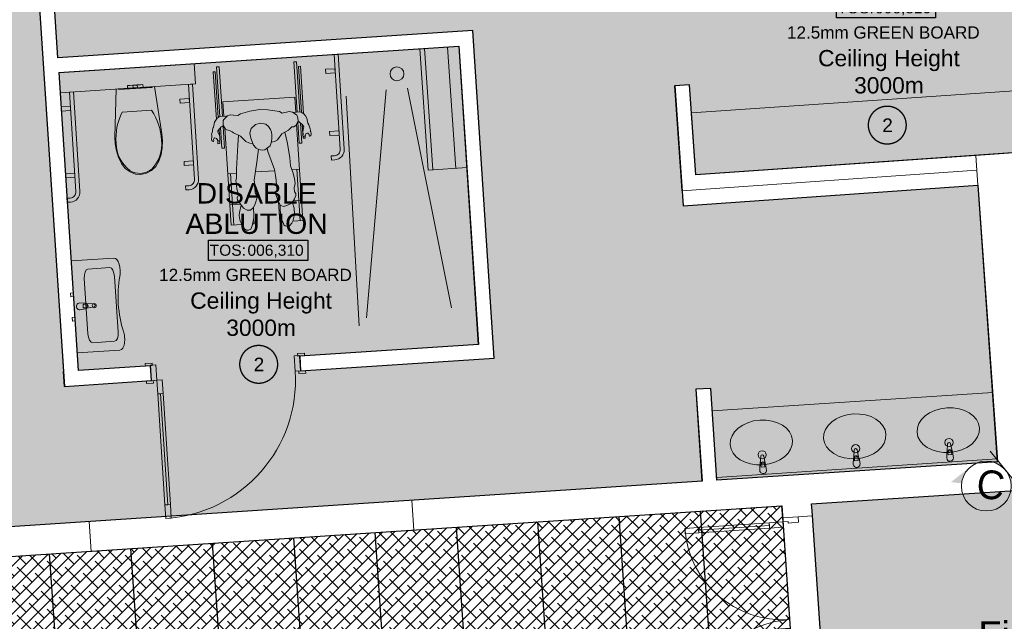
# Model space of a CAD drawing. Header units: millimetres. Extents: x -115474967 to 444143, y -74377 to 241828222.
# Tile 56 of 256: x -49515 to -42268, y 41535 to 45966. Entities that reach past the tile are written whole.
import ezdxf
from ezdxf.enums import TextEntityAlignment as Align

# ---------------------------------------------------------------- set-up
doc = ezdxf.new("R2010")
doc.units = ezdxf.units.MM
doc.header["$MEASUREMENT"] = 0
doc.linetypes.add('Block C$0$DASHED2', pattern=[0.375, 0.25, -0.125])
doc.linetypes.add('PHANTOM', pattern=[2.5, 1.25, -0.25, 0.25, -0.25, 0.25, -0.25])
for name, color, linetype in [('0-HACH', 9, 'Continuous'), ('00-1 FloorFinish', 1, 'Continuous'), ('00-1 FloorLevel', 7, 'Continuous'), ('00-3 Elev 01', 7, 'Continuous'), ('00-3 Elev 02', 1, 'Continuous'), ('00-5 Grid 01', 9, 'PHANTOM'), ('A-DOOR NUMBERS', 7, 'Continuous')]:
    doc.layers.add(name, color=color, linetype=linetype)
for name, color, linetype, lineweight in [('00-1 Labels', 4, 'Continuous', 35), ('1HATCH', 8, 'Continuous', 0), ('2 Windows', 1, 'Continuous', 25), ('Plan - walls', 7, 'Continuous', 25), ('TEXT-2', 140, 'Continuous', 50)]:
    doc.layers.add(name, color=color, linetype=linetype, lineweight=lineweight)
doc.styles.add('ARIAL', font='arial.ttf')
doc.styles.add('GENERATED_STYLE_2', font='arial.ttf')

# ---------------------------------------------------------------- blocks, each defined once
blk = doc.blocks.new('Room Tags')
at = {"layer": '00-1 FloorLevel', "color": 2}
blk.add_lwpolyline([(-571, -76), (646, -76), (646, -325), (-571, -325)], close=True, dxfattribs=at)
at = {"layer": '00-1 FloorFinish', "style": 'ARIAL'}
blk.add_attdef('F-FINISH', text='', height=150, dxfattribs=at).set_placement((5, -578), align=Align.CENTER)
at = {"layer": '00-1 FloorLevel', "style": 'ARIAL'}
blk.add_text('TOS:', height=136.4, dxfattribs=at).set_placement((-557, -200), align=Align.MIDDLE_LEFT)
blk.add_attdef('000,000', text='', height=136, dxfattribs=at).set_placement((607, -200), align=Align.MIDDLE_RIGHT)
at = {"layer": '00-1 Labels', "style": 'ARIAL'}
for tag, p in [('ROOM1?', (19, 746)), ('ROOM2?', (19, 373)), ('ROOM3?', (19, 0))]:
    blk.add_attdef(tag, text='', height=250, dxfattribs=at).set_placement(p, align=Align.CENTER)

msp = doc.modelspace()

# ---------------------------------------------------------------- hatches: boundary and pattern name
at = {"layer": '0-HACH', "ltscale": 5, "true_color": 0x939598, "transparency": 33554559}
h = msp.add_hatch(dxfattribs=at)
h.set_pattern_fill('BRASS', color=252, scale=500, angle=3.5)
h.set_pattern_definition([(3.5, (4361.58, -29726.68), (-7.63107, 124.76685), []), (3.5, (4357.76, -29664.3), (-7.63107, 124.76685), [62.5, -31.25])])
h.paths.add_polyline_path([(-53267.93334, 42113.34475), (-53490.11908, 45376.6099), (-52137.75426, 45468.68815), (-52144.60118, 45573.3034), (-53497.48379, 45484.77625), (-53626.6271, 47381.51754), (-49473.81961, 47651.2967), (-49184.55588, 43265.40258), (-48544.67609, 43307.18129), (-48551.84289, 43416.94758), (-49082.0287, 43382.33095), (-49225.36479, 45577.65661), (-46282.0843, 45769.82779), (-46138.74821, 43574.50213), (-47454.18006, 43488.61562), (-47447.01326, 43378.84934), (-46021.8151, 43471.90265), (-46179.4848, 45886.76088), (-49233.91761, 45685.31128), (-49362.87867, 47658.50376), (-46809.0119, 47824.41062), (-46738.81532, 46752.15767), (-46629.23053, 46759.31318), (-46698.8873, 47831.56484), (-45801.49403, 47889.86226), (-45731.12717, 46818.06599), (-45681.26715, 46821.32711), (-45751.55113, 47893.10671), (-44852.4245, 47951.51674), (-44761.09756, 46545.6883), (-44345.35853, 46572.88035), (-44351.23257, 46662.68846), (-44657.25179, 46642.68005), (-44743.302, 47958.60567), (-41649.72954, 48159.57366), (-41452.34698, 45145.8658), (-41579.96676, 45137.51864), (-41572.43355, 45029.86968), (-44538.04949, 44822.33754), (-44583.91031, 45486.17115), (-44693.64874, 45478.58989), (-44631.83218, 44595.23665), (-42461.95126, 44747.0837), (-42319.2262, 42710.37105), (-44382.74303, 42574.27445), (-44427.34954, 43250.61034), (-44537.11108, 43243.37121), (-44492.50464, 42567.0364), (-50036.06628, 42201.4208), (-50220.3346, 44995.34652), (-50330.2395, 44988.09219), (-50154.05432, 42318.84552)])
at = {"layer": '00-3 Elev 01'}
h = msp.add_hatch(dxfattribs=at)
h.set_pattern_fill('_USER', color=256, scale=1200, angle=4, pattern_type=0)
h.set_pattern_definition([(4, (4361.6, -29726.7), (-83.708, 1197.077), [])])
h.paths.add_polyline_path([(-53244.59732, 41770.60726), (-43906.3341, 42385.21826), (-43684.48206, 39126.85413), (-43683.7922, 39116.72208), (-43646.85065, 38574.1577), (-52976.02249, 37826.02065), (-53125.55469, 40022.21569), (-53125.64714, 40022.20939), (-53132.9345, 40131.96774), (-53133.02694, 40131.96145)])
h = msp.add_hatch(dxfattribs=at)
h.set_pattern_fill('_USER', color=256, scale=600, angle=94, pattern_type=0)
h.set_pattern_definition([(94, (-43906.33, 42385.2), (-598.54, -41.854), [])])
h.paths.add_polyline_path([(-53244.59732, 41770.60726), (-43906.3341, 42385.21826), (-43684.48206, 39126.85413), (-43683.7922, 39116.72208), (-43646.85065, 38574.1577), (-52976.02249, 37826.02065), (-53125.55469, 40022.21569), (-53125.64714, 40022.20939), (-53132.9345, 40131.96774), (-53133.02694, 40131.96145)])
at = {"layer": '00-3 Elev 02', "true_color": 0xc7c8ca}
h = msp.add_hatch(dxfattribs=at)
h.set_pattern_fill('ANSI38', color=9, scale=500)
h.set_pattern_definition([(45, (4361.576, -29726.68), (-44.194174, 44.194174), []), (135, (4361.576, -29726.68), (-132.58252, 44.194174), [156.25, -93.75])])
h.paths.add_polyline_path([(-53244.5974, 41770.60726), (-43906.33418, 42385.21825), (-43684.48214, 39126.85413), (-43683.79228, 39116.72207), (-43646.85073, 38574.1577), (-52976.02257, 37826.02064), (-53125.55477, 40022.21568), (-53125.64721, 40022.20939), (-53132.93457, 40131.96773), (-53133.02702, 40131.96144)])
at = {"layer": '00-5 Grid 01', "linetype": 'ByBlock', "lineweight": 0, "true_color": 0xc7c8ca}
h = msp.add_hatch(dxfattribs=at)
h.set_pattern_fill('PATTERN__DECK_II_ANGLE', color=9, style=0, pattern_type=2)
h.set_pattern_definition([(94, (-370653.1, -39732.55), (169.58589, 11.8586), [])])
h.paths.add_polyline_path([(-46569.30067, 45750.2732), (-46508.48004, 44856.94436), (-46221.83646, 44876.45996), (-46282.65709, 45769.78879)])
h = msp.add_hatch(dxfattribs=at)
h.set_pattern_fill('HATCH__BRICK', color=9, style=0, pattern_type=2)
h.set_pattern_definition([(45, (-370653.09, -39732.55), (-63.63961, 63.63961), [])])
h.paths.add_polyline_path([(-49185.12868, 43265.36358), (-49185.1239, 43265.29127), (-49075.36238, 43272.53039)])
at = {"layer": '1HATCH', "true_color": 0x636466, "transparency": 33554687}
h = msp.add_hatch(dxfattribs=at)
h.set_pattern_fill('AR-SAND', color=251, scale=50)
h.set_pattern_definition([(37.5, (4361.576, -29726.68), (-3.14967, 96.34119), [0, -76, 0, -85, 0, -81.25]), (7.5, (4361.58, -29726.68), (88.48884, 141.1073), [0, -41, 0, -68.5, 0, -26.25]), (327.5, (4300.076, -29726.68), (155.70709, 0.28295), [0, -25, 0, -90, 0, -117.5]), (317.5, (4300.08, -29726.68), (150.30633, 43.88378), [0, -12.5, 0, -59, 0, -67.5])])
h.paths.add_polyline_path([(-43384.46631, 37993.27297), (-43683.28816, 42348.71751), (-43686.65108, 42399.70705), (-41063.48213, 42571.27945), (-41206.77432, 44762.07261), (-41153.01912, 44765.83437), (-41159.37495, 44856.65869), (-35659.74057, 44240.423), (-35572.23223, 45021.39671), (-35132.49435, 48945.86517), (-26035.3657, 47919.8392), (-26393.94079, 44719.71316), (-25193.50811, 44585.20431), (-25193.50811, 38504.20795), (-43110.98112, 38686.21728), (-43057.17141, 38015.21715)])
at = {"layer": 'Plan - walls', "ltscale": 10, "transparency": 33554687}
h = msp.add_hatch(color=4, dxfattribs=at)
h.dxf.hatch_style = 1
h.paths.add_polyline_path([(-42371.5145, 42787.58759), (-42257.5797, 42646.34627, 0.4103562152), (-42513.8837, 42675.06531)])
h.paths.add_polyline_path([(-42257.5797, 42646.34627), (-42140.13849, 42501.70327), (-42217.8406, 42510.40985, 0.2006266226)])
h.paths.add_polyline_path([(-42513.8837, 42675.06531, 0.2006266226), (-42582.72309, 42551.29518), (-42660.4252, 42560.00176)])

# ---------------------------------------------------------------- linework, layer by layer
at = {"layer": '00-3 Elev 01'}
for points in [[(-43384.46623, 37993.27298), (-43683.28808, 42348.71752), (-43686.651, 42399.70706), (-41063.48205, 42571.27945), (-41206.77424, 44762.07262), (-41153.01904, 44765.83438), (-41159.37488, 44856.65869), (-35659.74049, 44240.423), (-35572.23215, 45021.39672), (-35132.49428, 48945.86517), (-26035.36563, 47919.8392), (-26393.94071, 44719.71316), (-25193.50803, 44585.20432), (-25193.50803, 38504.20796), (-43110.98105, 38686.21729), (-43057.17133, 38015.21716)], [(-53244.5974, 41770.60726), (-43906.33418, 42385.21825), (-43684.48214, 39126.85413), (-43683.79228, 39116.72207), (-43646.85073, 38574.1577), (-52976.02257, 37826.02064), (-53125.55477, 40022.21568), (-53125.64721, 40022.20939), (-53132.93457, 40131.96773), (-53133.02702, 40131.96144)]]:
    msp.add_lwpolyline(points, close=True, dxfattribs=at)
for points in [[(-49473.81961, 47651.2967), (-49184.55588, 43265.40258), (-48544.67609, 43307.18129), (-48551.84289, 43416.94758), (-49082.0287, 43382.33095), (-49225.36479, 45577.65661), (-46282.0843, 45769.82779), (-46138.74821, 43574.50213), (-47454.18006, 43488.61562), (-47447.01326, 43378.84934), (-46021.8151, 43471.90265), (-46179.4848, 45886.76088), (-49233.91761, 45685.31128), (-49362.87867, 47658.50376)], [(-41572.43355, 45029.86968), (-44538.04949, 44822.33754), (-44583.91031, 45486.17115), (-44693.64874, 45478.58989), (-44631.83218, 44595.23665), (-42461.95126, 44747.0837), (-42319.2262, 42710.37105), (-44382.74303, 42574.27445), (-44427.34954, 43250.61034), (-44537.11108, 43243.37121), (-44492.50464, 42567.0364), (-50036.06628, 42201.4208)]]:
    msp.add_lwpolyline(points, dxfattribs=at)
at = {"layer": '00-5 Grid 01', "color": 9, "linetype": 'ByBlock', "lineweight": 0, "true_color": 0xc7c8ca}
for p, q in [((-46282.65709, 45769.78879), (-46139.321, 43574.46313)), ((-47496.77679, 45654.62881), (-47476.81929, 45655.93187)), ((-47452.72714, 45286.93823), (-47476.81929, 45655.93187)), ((-48065.56572, 45617.49174), (-48045.60821, 45618.79479)), ((-48041.69394, 45251.87334), (-48065.56572, 45617.49174)), ((-48021.7578, 45253.50349), (-48045.60821, 45618.79479)), ((-47472.69956, 45285.86363), (-47496.77679, 45654.62881)), ((-47447.59631, 45622.76536), (-47462.56444, 45621.78807)), ((-47440.51202, 45284.03481), (-47462.56444, 45621.78807)), ((-47424.80152, 45273.642), (-47447.59631, 45622.76536)), ((-48090.228, 45580.80698), (-48075.25987, 45581.78427)), ((-48067.40168, 45231.20055), (-48090.228, 45580.80698)), ((-48053.29784, 45245.41526), (-48075.25987, 45581.78427)), ((-48721.91606, 45480.25509), (-48705.25659, 45481.34231)), ((-48720.6136, 45460.29754), (-48721.91606, 45480.25509)), ((-48720.6136, 45460.29754), (-48703.95413, 45461.38476)), ((-48705.25659, 45481.34231), (-48681.00309, 45482.92512)), ((-48703.95413, 45461.38476), (-48679.70064, 45462.96758)), ((-48681.00309, 45482.92512), (-48676.32675, 45483.23031)), ((-48679.70064, 45462.96758), (-48681.00309, 45482.92512)), ((-48679.70064, 45462.96758), (-48675.02429, 45463.27276)), ((-48676.32675, 45483.23031), (-48665.03706, 45483.96709)), ((-48675.02429, 45463.27276), (-48663.7346, 45464.00954)), ((-48665.03706, 45483.96709), (-48653.74737, 45484.70387)), ((-48663.7346, 45464.00954), (-48652.44491, 45464.74632)), ((-48653.74737, 45484.70387), (-48649.07102, 45485.00905)), ((-48652.44491, 45464.74632), (-48647.76857, 45465.05151)), ((-48649.07102, 45485.00905), (-48624.81753, 45486.59187)), ((-48647.76857, 45465.05151), (-48649.07102, 45485.00905)), ((-48647.76857, 45465.05151), (-48623.51507, 45466.63432)), ((-48624.81753, 45486.59187), (-48608.15805, 45487.67909)), ((-48623.51507, 45466.63432), (-48606.8556, 45467.72154)), ((-48606.8556, 45467.72154), (-48608.15805, 45487.67909)), ((-46962.32877, 43770.46365), (-46818.45962, 45450.22225)), ((-46337.09844, 43842.3928), (-46660.27235, 45461.31376)), ((-48018.68974, 45359.99874), (-47489.81583, 45394.52971)), ((-47482.66567, 45285.01839), (-47489.81583, 45394.52971)), ((-47016.41354, 43709.79083), (-47112.51974, 45403.0904)), ((-48543.75481, 45298.42749), (-48652.46554, 45291.33374)), ((-48011.77406, 45254.07876), (-48018.68974, 45359.99874)), ((-47821.77665, 45291.0116), (-47747.62162, 45303.32917)), ((-47747.62162, 45303.32917), (-47687.38209, 45301.77063)), ((-47687.38209, 45301.77063), (-47603.15525, 45288.44994)), ((-48652.46554, 45291.33374), (-48761.17574, 45284.23916)), ((-48080.84367, 45211.45363), (-48071.18639, 45226.54489)), ((-48071.18639, 45226.54489), (-48060.27751, 45239.96415)), ((-48046.28956, 45250.88871), (-48060.27751, 45239.96415)), ((-48046.28956, 45250.88871), (-48038.62032, 45252.53187)), ((-48038.62032, 45252.53187), (-47996.81843, 45254.9405)), ((-48018.32371, 45188.62848), (-48017.9147, 45222.57726)), ((-48013.53749, 45231.51143), (-48017.9147, 45222.57726)), ((-48013.53749, 45231.51143), (-47987.00907, 45255.22996)), ((-47996.81843, 45254.9405), (-47987.00907, 45255.22996)), ((-47987.00907, 45255.22996), (-47985.34012, 45256.72213)), ((-47974.14564, 45262.54385), (-47985.34012, 45256.72213)), ((-47974.14564, 45262.54385), (-47962.26087, 45265.31406)), ((-47941.93897, 45261.98941), (-47962.26087, 45265.31406)), ((-47908.15781, 45260.03776), (-47941.93897, 45261.98941)), ((-47908.15781, 45260.03776), (-47889.74911, 45272.10283)), ((-47821.77665, 45291.0116), (-47889.74911, 45272.10283)), ((-47603.15525, 45288.44994), (-47582.02053, 45277.7233)), ((-47530.39101, 45289.68336), (-47582.02053, 45277.7233)), ((-47530.39101, 45289.68336), (-47518.27512, 45288.2998)), ((-47506.42496, 45283.77225), (-47518.27512, 45288.2998)), ((-47506.42496, 45283.77225), (-47492.35741, 45273.78794)), ((-47477.0935, 45285.62722), (-47504.77677, 45282.60246)), ((-47492.35741, 45273.78794), (-47475.6253, 45261.91249)), ((-47452.66722, 45286.94145), (-47477.0935, 45285.62722)), ((-47470.27799, 45253.53308), (-47475.6253, 45261.91249)), ((-47470.27799, 45253.53308), (-47466.02302, 45219.82869)), ((-47452.66722, 45286.94145), (-47442.68007, 45285.46901)), ((-47422.81153, 45272.32558), (-47442.68007, 45285.46901)), ((-47412.38034, 45256.53164), (-47422.81153, 45272.32558)), ((-47412.38034, 45256.53164), (-47401.69746, 45239.95243)), ((-47401.69746, 45239.95243), (-47393.39551, 45204.27753)), ((-48095.63455, 45154.34863), (-48089.79083, 45171.36552)), ((-48095.63455, 45154.34863), (-48095.4275, 45146.75558)), ((-48088.74712, 45173.73413), (-48089.79083, 45171.36552)), ((-48088.74712, 45173.73413), (-48080.84367, 45211.45363)), ((-48055.49197, 45147.03921), (-48042.87362, 45163.57575)), ((-48047.55394, 45157.44212), (-48044.92951, 45117.24658)), ((-48032.30971, 45177.67398), (-48042.87362, 45163.57575)), ((-48026.47405, 45018.76656), (-48036.4855, 45172.10112)), ((-48022.20656, 45180.92428), (-48032.30971, 45177.67398)), ((-48007.11417, 45170.05202), (-48022.20656, 45180.92428)), ((-48000.93982, 45159.81988), (-48018.32371, 45188.62848)), ((-48016.76295, 45177.00281), (-48006.51655, 45020.06961)), ((-47959.40072, 44451.93222), (-48006.12242, 45167.51859)), ((-47990.56144, 45154.04379), (-48000.93982, 45159.81988)), ((-47970.37129, 45150.86084), (-47990.56144, 45154.04379)), ((-47970.37129, 45150.86084), (-47952.04908, 45138.84067)), ((-47811.29503, 45164.85646), (-47820.57583, 45130.79943)), ((-47781.65654, 45192.24569), (-47811.29503, 45164.85646)), ((-47779.56865, 45193.11356), (-47781.65654, 45192.24569)), ((-47779.56865, 45193.11356), (-47743.36308, 45203.725)), ((-47743.36308, 45203.725), (-47702.26812, 45196.5472)), ((-47702.26812, 45196.5472), (-47684.43627, 45179.60299)), ((-47668.81497, 45157.22321), (-47684.43627, 45179.60299)), ((-47668.81497, 45157.22321), (-47662.33548, 45136.72181)), ((-47585.14908, 45125.78749), (-47536.82766, 45152.97352)), ((-47536.82766, 45152.97352), (-47525.96117, 45161.66998)), ((-47525.96117, 45161.66998), (-47510.61091, 45175.60102)), ((-47508.6006, 45175.58063), (-47510.61091, 45175.60102)), ((-47508.6006, 45175.58063), (-47497.95032, 45177.45851)), ((-47497.95032, 45177.45851), (-47480.01798, 45189.21183)), ((-47466.02302, 45219.82869), (-47480.01798, 45189.21183)), ((-47430.52681, 44486.46318), (-47476.79607, 45195.12001)), ((-47473.01148, 45204.54), (-47460.10497, 45214.81331)), ((-47457.68513, 45055.90363), (-47467.66755, 45208.79365)), ((-47457.92777, 45214.05019), (-47460.10497, 45214.81331)), ((-47457.92777, 45214.05019), (-47432.8501, 45191.54991)), ((-47447.34842, 45204.55815), (-47437.72763, 45057.20669)), ((-47434.57457, 45193.09714), (-47428.03347, 45092.91416)), ((-47432.8501, 45191.54991), (-47422.52933, 45175.98686)), ((-47429.39332, 45156.41047), (-47429.9604, 45139.15686)), ((-47422.50982, 45175.9204), (-47429.39332, 45156.41047)), ((-47422.52933, 45175.98686), (-47422.50982, 45175.9204)), ((-47393.51895, 45204.808), (-47386.61895, 45191.35158)), ((-47376.05016, 45162.85963), (-47386.61895, 45191.35158)), ((-47376.05016, 45162.85963), (-47374.35111, 45153.25993)), ((-47374.35111, 45153.25993), (-47375.65761, 45146.41025)), ((-48102.80998, 45122.27298), (-48097.18391, 45134.33516)), ((-48102.80998, 45122.27298), (-48101.30319, 45113.62277)), ((-48102.01307, 45082.44027), (-48101.63452, 45102.88838)), ((-48102.01307, 45082.44027), (-48100.41401, 45075.59992)), ((-48099.77192, 45110.22899), (-48101.63452, 45102.88838)), ((-48099.77192, 45110.22899), (-48101.30319, 45113.62277)), ((-48097.18391, 45134.33516), (-48096.20101, 45143.37841)), ((-48095.4275, 45146.75558), (-48096.20101, 45143.37841)), ((-48089.14357, 45083.94194), (-48089.42912, 45083.06415)), ((-48089.42912, 45083.06415), (-48084.90932, 45078.3359)), ((-48085.86379, 45089.76448), (-48089.14357, 45083.94194)), ((-48087.69683, 45068.84412), (-48084.90932, 45078.3359)), ((-48085.86379, 45089.76448), (-48080.91236, 45092.78702)), ((-48079.86764, 45094.69587), (-48080.91236, 45092.78702)), ((-48079.86764, 45094.69587), (-48077.52217, 45095.06405)), ((-48067.04321, 45090.06418), (-48077.52217, 45095.06405)), ((-48056.46367, 45075.49318), (-48067.04321, 45090.06418)), ((-48055.69703, 45051.93307), (-48057.31155, 45076.66094)), ((-48055.49197, 45147.03921), (-48055.33233, 45136.59671)), ((-48055.33233, 45136.59671), (-48044.01699, 45115.54922)), ((-48044.01699, 45115.54922), (-48042.08924, 45102.44698)), ((-48041.86413, 45079.81356), (-48042.08924, 45102.44698)), ((-48041.73661, 45074.33021), (-48041.86413, 45079.81356)), ((-47952.04908, 45138.84067), (-47940.49157, 45131.42792)), ((-47940.49157, 45131.42792), (-47889.49885, 45108.49151)), ((-47905.0324, 45115.47847), (-47909.44258, 45040.97867)), ((-47850.61785, 45068.60998), (-47889.49885, 45108.49151)), ((-47820.57583, 45130.79943), (-47812.74634, 45092.07727)), ((-47793.03196, 45042.61663), (-47812.74634, 45092.07727)), ((-47664.67505, 45059.89615), (-47658.27286, 45087.39169)), ((-47659.76975, 45117.83886), (-47662.33548, 45136.72181)), ((-47659.76975, 45117.83886), (-47658.27286, 45087.39169)), ((-47618.40736, 45082.0076), (-47639.58191, 45069.72192)), ((-47618.40736, 45082.0076), (-47585.14908, 45125.78749)), ((-47543.43602, 45053.12081), (-47564.47054, 45137.42141)), ((-47429.82121, 45143.39175), (-47429.98176, 45145.85069)), ((-47429.9604, 45139.15686), (-47428.69099, 45122.32381)), ((-47428.45652, 45120.29313), (-47429.71071, 45118.44914)), ((-47429.71071, 45118.44914), (-47427.77028, 45106.8409)), ((-47428.45652, 45120.29313), (-47428.69099, 45122.32381)), ((-47428.03347, 45092.91416), (-47413.06534, 45093.89145)), ((-47422.535, 45105.54924), (-47427.77028, 45106.8409)), ((-47416.32821, 45108.87069), (-47422.535, 45105.54924)), ((-47416.32821, 45108.87069), (-47411.88653, 45114.36175)), ((-47413.06534, 45093.89145), (-47414.21401, 45111.48439)), ((-47411.88653, 45114.36175), (-47408.39242, 45124.55938)), ((-47398.04503, 45130.44805), (-47408.39242, 45124.55938)), ((-47394.62091, 45130.65413), (-47398.04503, 45130.44805)), ((-47394.58405, 45130.54343), (-47394.62091, 45130.65413)), ((-47394.58405, 45130.54343), (-47388.47085, 45126.24259)), ((-47388.47085, 45126.24259), (-47383.73603, 45122.78182)), ((-47384.48669, 45120.16926), (-47385.32244, 45113.16994)), ((-47385.32244, 45113.16994), (-47381.48347, 45107.93894)), ((-47383.46245, 45121.37475), (-47384.48669, 45120.16926)), ((-47383.80045, 45121.93773), (-47383.73603, 45122.78182)), ((-47383.80045, 45121.93773), (-47383.46245, 45121.37475)), ((-47381.48347, 45107.93894), (-47379.52853, 45108.38727)), ((-47372.04216, 45112.98479), (-47379.52853, 45108.38727)), ((-47375.76057, 45146.3046), (-47375.65761, 45146.41025)), ((-47375.76057, 45146.3046), (-47373.21295, 45139.6652)), ((-47373.21295, 45139.6652), (-47373.11859, 45135.04247)), ((-47373.11859, 45135.04247), (-47369.72266, 45129.49098)), ((-47372.04216, 45112.98479), (-47369.79982, 45116.85912)), ((-47369.79982, 45116.85912), (-47369.68703, 45125.87562)), ((-47369.72266, 45129.49098), (-47369.68703, 45125.87562)), ((-48100.41401, 45075.59992), (-48098.09198, 45072.57478)), ((-48090.15184, 45068.99449), (-48098.09198, 45072.57478)), ((-48090.15184, 45068.99449), (-48087.69683, 45068.84412)), ((-48056.46367, 45075.49318), (-48050.74886, 45072.52042)), ((-48055.69703, 45051.93307), (-48040.72891, 45052.91036)), ((-48046.11814, 45070.98764), (-48050.74886, 45072.52042)), ((-48042.4415, 45072.54049), (-48046.11814, 45070.98764)), ((-48042.4415, 45072.54049), (-48041.73661, 45074.33021)), ((-48040.72891, 45052.91036), (-48042.07186, 45073.479)), ((-48006.51655, 45020.06961), (-48026.47405, 45018.76656)), ((-47911.56938, 44997.11691), (-47909.44258, 45040.97867)), ((-47828.31277, 45058.82242), (-47850.61785, 45068.60998)), ((-47795.65793, 45049.20482), (-47828.31277, 45058.82242)), ((-47793.03196, 45042.61663), (-47774.49528, 45020.35988)), ((-47784.47201, 45038.44547), (-47784.8708, 45039.29708)), ((-47774.49528, 45020.35988), (-47755.52617, 45009.83057)), ((-47768.26563, 44915.78074), (-47757.80091, 45011.09323)), ((-47730.5296, 45005.47993), (-47755.52617, 45009.83057)), ((-47730.5296, 45005.47993), (-47709.49165, 45007.88572)), ((-47723.4503, 45006.28948), (-47723.84229, 45005.58585)), ((-47670.98493, 45036.66569), (-47709.49165, 45007.88572)), ((-47688.70163, 44995.36364), (-47694.49858, 45019.09156)), ((-47670.98493, 45036.66569), (-47664.67505, 45059.89615)), ((-47639.58191, 45069.72192), (-47663.9636, 45062.95159)), ((-47526.32911, 44947.36067), (-47543.43602, 45053.12081)), ((-47437.72763, 45057.20669), (-47457.68513, 45055.90363)), ((-47918.96698, 44865.4552), (-47911.56938, 44997.11691)), ((-47639.48167, 44861.27074), (-47688.70163, 44995.36364)), ((-47526.32911, 44947.36067), (-47520.64694, 44890.10923)), ((-47918.96698, 44865.4552), (-47919.86081, 44801.94202)), ((-47790.02685, 44783.56626), (-47768.26563, 44915.78074)), ((-47639.48167, 44861.27074), (-47631.89269, 44818.26863)), ((-47501.70436, 44834.20462), (-47520.64694, 44890.10923)), ((-47455.28486, 44865.6558), (-47511.12582, 44862.00986)), ((-47450.48431, 44485.16013), (-47475.24237, 44864.35274)), ((-47984.15877, 44831.12483), (-47919.3906, 44835.35364)), ((-47939.44321, 44453.23527), (-47964.20126, 44832.42789)), ((-47919.86081, 44801.94202), (-47923.1556, 44779.03869)), ((-47638.14848, 44853.71636), (-47780.00526, 44844.45432)), ((-47631.89269, 44818.26863), (-47627.25863, 44783.05573)), ((-47496.43946, 44813.73415), (-47501.70436, 44834.20462)), ((-47493.24747, 44795.08248), (-47496.43946, 44813.73415)), ((-47493.24747, 44795.08248), (-47488.27729, 44758.5587)), ((-47922.06202, 44769.81033), (-47923.1556, 44779.03869)), ((-47915.74876, 44720.69731), (-47922.06202, 44769.81033)), ((-47904.03628, 44676.46489), (-47915.74876, 44720.69731)), ((-47790.02685, 44783.56626), (-47787.32754, 44766.00056)), ((-47780.70594, 44689.44933), (-47787.32754, 44766.00056)), ((-47627.25863, 44783.05573), (-47621.62795, 44712.01164)), ((-47494.39756, 44728.44342), (-47488.27729, 44758.5587)), ((-47494.39756, 44728.44342), (-47492.24982, 44697.96437)), ((-47914.99234, 44653.24327), (-47904.03628, 44676.46489)), ((-47914.99234, 44653.24327), (-47911.93024, 44636.88803)), ((-47765.61647, 44662.93612), (-47782.19769, 44609.00121)), ((-47765.61647, 44662.93612), (-47780.70594, 44689.44933)), ((-47632.68833, 44682.18766), (-47621.62795, 44712.01164)), ((-47632.68833, 44682.18766), (-47612.38839, 44631.89339)), ((-47512.88786, 44614.86996), (-47491.06307, 44646.35881)), ((-47483.58413, 44686.83208), (-47492.24982, 44697.96437)), ((-47481.8671, 44671.8922), (-47491.06307, 44646.35881)), ((-47483.58413, 44686.83208), (-47481.8671, 44671.8922)), ((-47969.17363, 44601.61351), (-47889.32408, 44606.82701)), ((-47911.93024, 44636.88803), (-47887.5176, 44605.4117)), ((-47884.2335, 44599.62337), (-47897.06206, 44545.92346)), ((-47887.5176, 44605.4117), (-47867.06289, 44577.30466)), ((-47884.22908, 44599.69479), (-47884.24627, 44599.5699)), ((-47884.2335, 44599.62337), (-47884.16082, 44600.79912)), ((-47867.06289, 44577.30466), (-47841.00063, 44562.31083)), ((-47793.6919, 44581.52395), (-47817.08999, 44563.54129)), ((-47793.6919, 44581.52395), (-47782.19769, 44609.00121)), ((-47793.60787, 44581.72482), (-47792.82865, 44574.59547)), ((-47792.82865, 44574.59547), (-47790.70677, 44532.2738)), ((-47612.38839, 44631.89339), (-47598.10113, 44599.55554)), ((-47609.93852, 44625.06851), (-47609.38893, 44625.10439)), ((-47600.16561, 44475.38721), (-47609.93852, 44625.06851)), ((-47597.493, 44599.33278), (-47598.19524, 44578.43453)), ((-47598.19524, 44578.43453), (-47594.20507, 44532.05596)), ((-47598.10113, 44599.55554), (-47572.97817, 44590.35282)), ((-47572.97817, 44590.35282), (-47548.59431, 44596.15382)), ((-47512.88786, 44614.86996), (-47548.59431, 44596.15382)), ((-47507.95578, 44621.98597), (-47506.96103, 44616.80021)), ((-47494.71207, 44576.45312), (-47506.96103, 44616.80021)), ((-47500.88423, 44632.18883), (-47440.29972, 44636.14448)), ((-47494.71207, 44576.45312), (-47492.97193, 44529.93708)), ((-47898.77972, 44522.50178), (-47897.06206, 44545.92346)), ((-47894.52299, 44494.44952), (-47898.77972, 44522.50178)), ((-47817.08999, 44563.54129), (-47841.00063, 44562.31083)), ((-47791.86977, 44506.34293), (-47804.03409, 44446.97531)), ((-47789.76192, 44463.00819), (-47792.41695, 44503.67246)), ((-47791.86977, 44506.34293), (-47790.70677, 44532.2738)), ((-47585.71235, 44492.385), (-47594.20507, 44532.05596)), ((-47500.93728, 44492.49423), (-47492.97193, 44529.93708)), ((-47959.40072, 44451.93222), (-47880.96397, 44457.05347)), ((-47894.52299, 44494.44952), (-47891.20946, 44481.87267)), ((-47883.07684, 44462.48311), (-47891.20946, 44481.87267)), ((-47873.10931, 44440.91092), (-47883.07684, 44462.48311)), ((-47860.27609, 44425.62457), (-47873.10931, 44440.91092)), ((-47860.27609, 44425.62457), (-47844.47829, 44416.04348)), ((-47807.73878, 44434.28592), (-47814.57649, 44423.43737)), ((-47804.03409, 44446.97531), (-47807.73878, 44434.28592)), ((-47789.76192, 44463.00819), (-47800.89796, 44462.2811)), ((-47578.95231, 44476.77226), (-47600.16561, 44475.38721)), ((-47573.35693, 44463.84936), (-47585.71235, 44492.385)), ((-47569.93991, 44456.02536), (-47573.35693, 44463.84936)), ((-47560.25788, 44447.40787), (-47569.93991, 44456.02536)), ((-47541.00356, 44444.2857), (-47560.25788, 44447.40787)), ((-47529.44257, 44448.63818), (-47541.00356, 44444.2857)), ((-47512.58821, 44466.92514), (-47529.44257, 44448.63818)), ((-47502.2909, 44487.3191), (-47512.58821, 44466.92514)), ((-47505.1843, 44481.58869), (-47430.52681, 44486.46318)), ((-47502.2909, 44487.3191), (-47500.93728, 44492.49423)), ((-47501.98949, 44488.47146), (-47502.04246, 44488.31662)), ((-47844.47829, 44416.04348), (-47831.96092, 44415.41769)), ((-47814.57649, 44423.43737), (-47831.96092, 44415.41769)), ((-49135.7009, 44188.94985), (-48821.4754, 44209.67403)), ((-49090.98709, 43510.98715), (-49135.7009, 44188.94985)), ((-48851.91797, 44139.57507), (-49013.39877, 44128.9249)), ((-48790.07242, 43667.01578), (-48816.9007, 44073.7934)), ((-49012.64499, 43652.33641), (-49039.47328, 44059.11403)), ((-49048.67184, 43869.71706), (-49033.83348, 43870.6957)), ((-49046.8818, 43842.57603), (-49048.67184, 43869.71706)), ((-49032.04344, 43843.55466), (-49046.8818, 43842.57603)), ((-48977.62773, 43586.55474), (-48816.14692, 43597.20491)), ((-48776.7616, 43531.71133), (-49090.98709, 43510.98715)), ((-47455.07862, 43493.566), (-47494.99363, 43490.95989)), ((-47494.99363, 43490.95989), (-47487.50106, 43376.20423)), ((-47468.96313, 43506.68927), (-47419.06937, 43509.9469)), ((-47467.72523, 43487.72964), (-47468.96313, 43506.68927)), ((-47417.83147, 43490.98727), (-47467.72523, 43487.72964)), ((-47447.58605, 43378.81034), (-47455.07862, 43493.566)), ((-47454.75285, 43488.57662), (-47417.83147, 43490.98727)), ((-47454.75285, 43488.57662), (-47417.83147, 43490.98727)), ((-47454.75285, 43488.57662), (-47417.83147, 43490.98727)), ((-47447.58605, 43378.81034), (-47454.75285, 43488.57662)), ((-47447.58605, 43378.81034), (-47454.75285, 43488.57662)), ((-47447.58605, 43378.81034), (-47454.75285, 43488.57662)), ((-47419.06937, 43509.9469), (-47417.83147, 43490.98727)), ((-48590.57497, 43433.45755), (-48540.68121, 43436.71519)), ((-48589.33707, 43414.49792), (-48590.57497, 43433.45755)), ((-48539.4433, 43417.75556), (-48589.33707, 43414.49792)), ((-48552.41568, 43416.90858), (-48589.33707, 43414.49792)), ((-48552.41568, 43416.90858), (-48589.33707, 43414.49792)), ((-48552.41568, 43416.90858), (-48589.33707, 43414.49792)), ((-48512.82643, 43424.50406), (-48552.74145, 43421.89795)), ((-48552.74145, 43421.89795), (-48545.24888, 43307.14229)), ((-48545.24888, 43307.14229), (-48552.41568, 43416.90858)), ((-48545.24888, 43307.14229), (-48552.41568, 43416.90858)), ((-48545.24888, 43307.14229), (-48552.41568, 43416.90858)), ((-48540.68121, 43436.71519), (-48539.4433, 43417.75556)), ((-48505.33387, 43309.7484), (-48512.82643, 43424.50406)), ((-46584.21549, 43435.31528), (-46693.97703, 43428.07615)), ((-46584.21549, 43435.31528), (-46693.97703, 43428.07615)), ((-47487.50106, 43376.20423), (-47447.58605, 43378.81034)), ((-47460.55843, 43377.96335), (-47410.66466, 43381.22099)), ((-47459.32052, 43359.00372), (-47460.55843, 43377.96335)), ((-47409.42676, 43362.26136), (-47459.32052, 43359.00372)), ((-47447.58605, 43378.81034), (-47410.66466, 43381.22099)), ((-47447.58605, 43378.81034), (-47410.66466, 43381.22099)), ((-47447.58605, 43378.81034), (-47410.66466, 43381.22099)), ((-47410.66466, 43381.22099), (-47409.42676, 43362.26136)), ((-49185.12391, 43265.29127), (-49075.36237, 43272.53039)), ((-49185.12391, 43265.29127), (-49075.36237, 43272.53039)), ((-48582.17026, 43304.73164), (-48532.2765, 43307.98928)), ((-48545.24888, 43307.14229), (-48582.17026, 43304.73164)), ((-48545.24888, 43307.14229), (-48582.17026, 43304.73164)), ((-48545.24888, 43307.14229), (-48582.17026, 43304.73164)), ((-48580.93236, 43285.77201), (-48582.17026, 43304.73164)), ((-48531.0386, 43289.02965), (-48580.93236, 43285.77201)), ((-48545.24888, 43307.14229), (-48505.33387, 43309.7484)), ((-48532.2765, 43307.98928), (-48531.0386, 43289.02965)), ((-48505.33387, 43309.7484), (-48465.41885, 43312.35451)), ((-48498.81859, 43209.96087), (-48505.33387, 43309.7484)), ((-48465.41885, 43312.35451), (-48458.90358, 43212.56698)), ((-48458.90358, 43212.56698), (-48498.81859, 43209.96087)), ((-48425.43581, 42393.00618), (-48478.86108, 43211.26393)), ((-42353.42842, 43220.22643), (-44416.94525, 43084.12983)), ((-42353.42842, 43220.22643), (-42319.79899, 42710.33205)), ((-44416.94525, 43084.12983), (-44383.31582, 42574.23545)), ((-42682.25186, 42762.00227), (-42683.23051, 42776.84063)), ((-42655.11083, 42763.79232), (-42682.25186, 42762.00227)), ((-42656.08948, 42778.63068), (-42655.11083, 42763.79232)), ((-42321.1152, 42730.2887), (-44384.63204, 42594.1921)), ((-42319.79899, 42710.33205), (-44383.31582, 42574.23545)), ((-44057.92975, 42671.2712), (-44058.9084, 42686.10956)), ((-44031.76736, 42687.89961), (-44030.78872, 42673.06126)), ((-43370.09081, 42716.63674), (-43371.06945, 42731.4751)), ((-43342.94977, 42718.42679), (-43370.09081, 42716.63674)), ((-43343.92842, 42733.26515), (-43342.94977, 42718.42679)), ((-44030.78872, 42673.06126), (-44057.92975, 42671.2712)), ((-46613.66491, 42206.65992), (-46628.14316, 42426.18299)), ((-46613.66491, 42206.65992), (-46628.14316, 42426.18299)), ((-48445.39332, 42391.70313), (-48405.47831, 42394.30924)), ((-48438.87804, 42291.9156), (-48445.39332, 42391.70313)), ((-48405.47831, 42394.30924), (-48398.96303, 42294.52171)), ((-48988.50545, 42050.0316), (-49002.9837, 42269.55468)), ((-48988.50545, 42050.0316), (-49002.9837, 42269.55468)), ((-48398.96303, 42294.52171), (-48438.87804, 42291.9156)), ((-43998.57688, 42261.15135), (-43898.81466, 42268.0434)), ((-43995.82005, 42221.24646), (-43998.57688, 42261.15135)), ((-43900.74444, 42295.97682), (-43786.01789, 42303.90268)), ((-43786.01789, 42303.90268), (-43900.74444, 42295.97682)), ((-43900.74444, 42295.97682), (-43786.01789, 42303.90268)), ((-43900.74444, 42295.97682), (-43786.01789, 42303.90268)), ((-43900.74444, 42295.97682), (-43898.81466, 42268.0434)), ((-43898.81466, 42268.0434), (-43858.90977, 42270.80022)), ((-43898.81466, 42268.0434), (-43896.05784, 42228.13852)), ((-43858.90977, 42270.80022), (-43858.08273, 42258.82876)), ((-43858.08273, 42258.82876), (-43783.26107, 42263.9978)), ((-43786.01789, 42303.90268), (-43681.26756, 42311.13934)), ((-43786.01789, 42303.90268), (-43681.26756, 42311.13934)), ((-43783.26107, 42263.9978), (-43786.01789, 42303.90268)), ((-44619.09786, 42218.28278), (-44519.33564, 42225.17483)), ((-44616.34103, 42178.37789), (-44619.09786, 42218.28278)), ((-44516.57882, 42185.26995), (-44616.34103, 42178.37789)), ((-44519.33564, 42225.17483), (-44516.57882, 42185.26995)), ((-44517.95723, 42205.22239), (-43997.19847, 42241.19891)), ((-43896.05784, 42228.13852), (-43995.82005, 42221.24646))]:
    msp.add_line(p, q, dxfattribs=at)
for points in [[(-49234.62313, 45687.28474), (-49404.1689, 48257.98321)], [(-49408.63012, 46654.15233), (-49192.3678, 43375.12515)], [(-46180.12991, 45886.71716), (-49234.62313, 45687.28474)], [(-46022.38789, 43471.86365), (-46180.12991, 45886.71716)], [(-49082.60149, 43382.29195), (-49227.384, 45577.52318), (-46282.7261, 45769.78429)], [(-46282.7261, 45769.78429), (-46139.32426, 43574.46292)], [(-48219.73579, 45492.99465), (-48229.5087, 45642.67595)], [(-49217.51247, 45427.84832), (-48219.73579, 45492.99465)], [(-44584.4831, 45486.13215), (-44694.22153, 45478.55089)], [(-44694.22153, 45478.55089), (-44648.35397, 44814.61958)], [(-44538.62228, 44822.29854), (-44584.4831, 45486.13215)], [(-41486.08007, 45035.91373), (-42477.88197, 44966.50799)], [(-42477.88197, 44966.50799), (-44538.62228, 44822.29854)], [(-42470.20301, 44856.77634), (-42477.88197, 44966.50799)], [(-42477.88197, 44966.50799), (-42462.52405, 44747.0447)], [(-44648.35397, 44814.61958), (-44648.54936, 44814.6059)], [(-44648.54936, 44814.6059), (-44640.87041, 44704.87426)], [(-44640.87041, 44704.87426), (-42470.20301, 44856.77634)], [(-42462.52405, 44747.0447), (-42319.99514, 42710.31911)], [(-46139.32426, 43574.46292), (-46591.4458, 43544.94323)], [(-46591.4458, 43544.94323), (-47454.75284, 43488.57662)], [(-48552.41568, 43416.90858), (-49082.60149, 43382.29195)], [(-47447.58604, 43378.81034), (-46693.97298, 43428.01486)], [(-46584.20668, 43435.18167), (-46022.38789, 43471.86365)], [(-49192.3678, 43375.12515), (-49195.82858, 43374.89919)], [(-49195.82858, 43374.89919), (-49188.66178, 43265.1329)], [(-49188.66178, 43265.1329), (-49185.12868, 43265.36359)], [(-49185.12868, 43265.36359), (-49185.12391, 43265.29127)], [(-49075.36237, 43272.53039), (-48545.24889, 43307.14229)], [(-44427.92233, 43250.57134), (-44537.68387, 43243.33221)], [(-44537.68387, 43243.33221), (-44493.07743, 42566.9974)], [(-44383.31589, 42574.23652), (-44427.92233, 43250.57134)], [(-42319.99514, 42710.31911), (-44383.31589, 42574.23652)], [(-44493.07743, 42566.9974), (-46628.14321, 42426.18299)], [(-43681.26756, 42311.13936), (-43687.38283, 42399.65757)], [(-46613.66487, 42206.65992), (-43906.90697, 42385.17925)], [(-43906.90697, 42385.17925), (-43900.74444, 42295.97683)], [(-49002.98374, 42269.55467), (-50036.63907, 42201.3818)], [(-50131.92236, 41974.6196), (-48988.50547, 42050.0316)]]:
    msp.add_lwpolyline(points, dxfattribs=at)
for points in [[(-41943.52014, 45457.96484), (-44570.21379, 45279.5845), (-44538.21517, 44822.32703), (-44120.19095, 44851.58011), (-41486.08007, 45035.91373), (-41471.02232, 45170.29709), (-41454.39846, 45168.43438), (-41558.18189, 46755.17839), (-42029.50996, 46724.36511)], [(-46569.30067, 45750.2732), (-46508.48004, 44856.94436), (-46221.83646, 44876.45996), (-46282.65709, 45769.78879)], [(-47261.39275, 45570.61381), (-47192.53852, 45575.09661), (-47194.48757, 45605.03323), (-47263.34179, 45600.55043)], [(-48803.27025, 45000.51331), (-48787.65182, 44951.68009), (-48765.61456, 44906.08038), (-48737.64884, 44870.63077), (-48702.81899, 44844.32503), (-48663.42221, 44828.89816), (-48622.05595, 44825.36754), (-48581.49942, 44834.24455), (-48544.44182, 44854.66095), (-48513.32634, 44885.27036), (-48490.20518, 44924.05398), (-48474.2814, 44972.13107), (-48465.14225, 45022.58), (-48463.00995, 45074.1742), (-48467.93634, 45125.65925), (-48523.05906, 45473.19022), (-48804.41014, 45454.82886), (-48813.89699, 45103.08138), (-48812.09012, 45051.39275)], [(-48540.9957, 45472.01965), (-48786.4735, 45455.99943), (-48786.14789, 45451.01005), (-48540.67008, 45467.03027)], [(-48333.1914, 45350.31509), (-48264.33718, 45354.7979), (-48266.28622, 45384.73452), (-48335.14045, 45380.25171)], [(-49208.76794, 45293.14739), (-49139.91371, 45297.6302), (-49141.86276, 45327.56682), (-49210.71698, 45323.08401)], [(-47231.51898, 45111.76379), (-47162.66476, 45116.2466), (-47164.6138, 45146.18322), (-47233.46803, 45141.70041)], [(-48303.31764, 44891.46507), (-48234.46341, 44895.94788), (-48236.41246, 44925.8845), (-48305.26668, 44921.40169)], [(-49176.68571, 44800.37621), (-49107.83148, 44804.85901), (-49109.78053, 44834.79563), (-49178.63476, 44830.31283)], [(-49118.48029, 43926.29595), (-49120.25717, 43953.23741), (-49140.21381, 43951.92121), (-49138.43694, 43924.97974)], [(-49106.63446, 43746.68616), (-49108.41133, 43773.62763), (-49128.36797, 43772.31142), (-49126.5911, 43745.36995)], [(-48445.39332, 42391.70313), (-48498.81859, 43209.96087), (-48478.86108, 43211.26393), (-48425.43581, 42393.00618)], [(-48425.43581, 42393.00618), (-48478.86108, 43211.26393), (-48458.90358, 43212.56698), (-48405.47831, 42394.30924)], [(-44519.33564, 42225.17483), (-43998.57688, 42261.15135), (-43997.19847, 42241.19891), (-44517.95723, 42205.22239)], [(-44517.95723, 42205.22239), (-43997.19847, 42241.19891), (-43995.82005, 42221.24646), (-44516.57882, 42185.26995)]]:
    msp.add_lwpolyline(points, close=True, dxfattribs=at)
for points in [[(-47125.90648, 45013.41747), (-47171.37261, 45711.76045), (-47201.30923, 45709.81141), (-47155.8431, 45011.46843, -0.4142135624), (-47197.82446, 44963.63993), (-47221.77376, 44962.08069), (-47219.82471, 44932.14407), (-47195.87542, 44933.70331, 0.4142135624), (-47125.90648, 45013.41747)], [(-48197.70513, 44793.11875), (-48243.17126, 45491.46173), (-48273.10788, 45489.51269), (-48227.64175, 44791.16971, -0.4142135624), (-48269.62311, 44743.34121), (-48293.57241, 44741.78197), (-48291.62336, 44711.84535), (-48267.67407, 44713.40459, 0.4142135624), (-48197.70513, 44793.11875)], [(-49071.07321, 44702.02989), (-49118.7478, 45434.29403), (-49148.68442, 45432.34499), (-49101.00983, 44700.08084, -0.4142135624), (-49142.99119, 44652.25234), (-49166.94048, 44650.69311), (-49164.99144, 44620.75649), (-49141.04214, 44622.31572, 0.4142135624), (-49071.07321, 44702.02989)], [(-49070.98797, 43829.56138), (-49029.38935, 43836.31363, 0.1210195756), (-49020.11173, 43840.20286), (-48967.72905, 43850.30183, 0.8825662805), (-48969.19004, 43872.45371), (-49022.44533, 43875.58552, 0.1210195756), (-49032.15338, 43878.22258), (-49074.27848, 43879.45299, 1)], [(-42642.09617, 42739.68616), (-42648.84845, 42781.28478, 0.1210195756), (-42652.73768, 42790.56239), (-42662.83668, 42842.94506, 0.8825662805), (-42684.98855, 42841.48406), (-42688.12034, 42788.22877, 0.1210195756), (-42690.7574, 42778.52073), (-42691.98778, 42736.39562, 1)], [(-44017.77406, 42648.95509), (-44024.52633, 42690.55371, 0.1210195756), (-44028.41556, 42699.83132), (-44038.51457, 42752.214, 0.8825662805), (-44060.66644, 42750.753), (-44063.79823, 42697.4977, 0.1210195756), (-44066.43528, 42687.78966), (-44067.66567, 42645.66455, 1)], [(-43329.93512, 42694.32062), (-43336.68739, 42735.91924, 0.1210195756), (-43340.57662, 42745.19685), (-43350.67562, 42797.57953, 0.8825662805), (-43372.8275, 42796.11853), (-43375.95928, 42742.86324, 0.1210195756), (-43378.59634, 42733.15519), (-43379.82672, 42691.03009, 1)]]:
    msp.add_lwpolyline(points, format="xyb", close=True, dxfattribs=at)
msp.add_lwpolyline([(-43687.38283, 42399.65757), (-41064.64695, 42572.63538, 0.4140541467), (-41064.18092, 42573.16692), (-41093.78827, 43025.83342)], format="xyb", dxfattribs=at)
for centre, radius in [((-46738.14104, 45566.72761), 51.17084), ((-48965.82153, 43859.69808), 15), ((-43362.37732, 42806.33687), 30), ((-42674.53837, 42851.7024), 30), ((-44050.21626, 42760.97133), 30)]:
    msp.add_circle(centre, radius, dxfattribs=at)
for centre, radius, start, end in [((-49032.93846, 43857.12518), 13.6, 273.773374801, 93.773374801), ((-49032.66716, 43857.14307), 21.08577, 306.544400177, 61.002349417), ((-48505.33387, 43309.7484), 1020, 273.735624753, 3.735624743), ((-42669.67789, 42778.00695), 21.08577, 36.544429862, 151.002379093), ((-42669.65999, 42777.73565), 13.6, 3.773404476, 183.773404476), ((-44045.35577, 42687.27589), 21.08577, 36.544429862, 151.002379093), ((-44045.33788, 42687.00459), 13.6, 3.773404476, 183.773404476), ((-43357.51683, 42732.64142), 21.08577, 36.544429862, 151.002379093), ((-43357.49894, 42732.37012), 13.6, 3.773404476, 183.773404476), ((-43898.81466, 42268.0434), 722, 183.951988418, 273.951988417), ((-43799.29341, 40827.47701), 722, 93.951988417, 183.951988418)]:
    msp.add_arc(centre, radius, start, end, dxfattribs=at)
for centre, major_axis, ratio, start_param, end_param in [((-48896.01863, 45060.08824), (-27.71078, 424.61234), 0.9993765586, 4.6887708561, 5.2417914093), ((-48380.92347, 45093.70406), (-27.71079, 424.61236), 0.9993765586, 1.0413915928, 1.594412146), ((-48726.15482, 45046.75536), (-16.7402, 256.51015), 0.9993765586, 3.867527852, 4.7681164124), ((-48547.61364, 45058.40721), (-16.74021, 256.51024), 0.9993765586, 1.5150650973, 2.4156536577), ((-48632.4549, 44972.24444), (-9.02636, 138.31088), 0.9993765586, 3.1474535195, 3.7740972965), ((-48630.83389, 44972.35326), (-9.02656, 138.3139), 0.9993765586, 2.5090881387, 3.1357319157), ((-48815.54362, 44119.73466), (-5.93179, 89.93936), 0.4505540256, 4.1355166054, 6.2831853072), ((-48848.0192, 44070.2457), (-4.57063, 69.30112), 0.4505540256, 4.7338745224, 6.2616997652), ((-49008.15839, 44059.68401), (-4.57063, 69.30112), 0.4505540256, 0.021485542, 1.5493107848), ((-48606.88528, 43883.37107), (-26.65078, 404.0862), 0.4505540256, 1.046808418, 2.0982448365), ((-48981.52649, 43655.88411), (-4.57063, 69.30112), 0.4505540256, 1.5922818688, 3.1201071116), ((-48821.38731, 43666.4458), (-4.57063, 69.30112), 0.4505540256, 3.1630781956, 4.6909034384), ((-48782.69339, 43621.65069), (-5.93179, 89.93936), 0.4505540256, 3.1415926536, 5.2892613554)]:
    msp.add_ellipse(centre, major_axis=major_axis, ratio=ratio, start_param=start_param, end_param=end_param, dxfattribs=at)
for centre in [(-43368.37212, 42897.23094), (-42680.53318, 42942.59647), (-44056.21106, 42851.86541)]:
    msp.add_ellipse(centre, major_axis=(229.50139, 15.13647), ratio=0.7173913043, dxfattribs=at)
at = {"layer": '2 Windows', "linetype": 'Block C$0$DASHED2', "ltscale": 25, "const_width": 10}
for points in [[(-43268.76796, 45189.37506, -0.4198727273), (-43126.6356, 45328.79278, -0.4156451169), (-42989.92138, 45186.00531, -0.4067331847), (-43129.12365, 45049.93155, -0.4146350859), (-43268.76796, 45189.37506)], [(-47895.29219, 43427.43078, -0.4198727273), (-47753.15983, 43566.84851, -0.4156451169), (-47616.44561, 43424.06103, -0.4067331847), (-47755.64788, 43287.98728, -0.4146350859), (-47895.29219, 43427.43078)]]:
    msp.add_lwpolyline(points, format="xyb", dxfattribs=at)
at = {"layer": 'TEXT-2', "lineweight": 0, "ltscale": 0.5}
msp.add_line((-42140.13849, 42501.70327), (-42371.5145, 42787.58759), dxfattribs=at)
msp.add_circle((-42400.28185, 42530.85252), 183.58298, dxfattribs=at)

# ---------------------------------------------------------------- block references
ref = msp.add_blockref('Room Tags', (-43161.33499, 46173.57092), dxfattribs=dict(xscale=0.6000000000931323, yscale=0.6000000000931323, zscale=0.6000000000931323))
ref.add_attrib('ROOM2?', 'SHOWERS &', dxfattribs={"layer": '00-1 Labels', "height": 150, "style": 'ARIAL'}).set_placement((-43149.93499, 46397.43271), align=Align.CENTER)
ref.add_attrib('ROOM3?', 'CHANGEROOM', dxfattribs={"layer": '00-1 Labels', "height": 150, "style": 'ARIAL'}).set_placement((-43149.93499, 46173.57092), align=Align.CENTER)
ref.add_attrib('000,000', '006,310', dxfattribs={"layer": '00-1 FloorLevel', "height": 81.818182, "style": 'ARIAL'}).set_placement((-42806.17899, 46053.46517), align=Align.MIDDLE_RIGHT)
ref.add_attrib('F-FINISH', '12.5mm GREEN BOARD', dxfattribs={"layer": '00-1 FloorFinish', "height": 90, "style": 'ARIAL'}).set_placement((-43158.28647, 45826.7714), align=Align.CENTER)
ref = msp.add_blockref('Room Tags', (-47782.31898, 44388.10124), dxfattribs=dict(xscale=0.6000000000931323, yscale=0.6000000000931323, zscale=0.6000000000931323))
ref.add_attrib('ROOM2?', 'DISABLE', dxfattribs={"layer": '00-1 Labels', "height": 150, "style": 'ARIAL'}).set_placement((-47770.91898, 44611.96303), align=Align.CENTER)
ref.add_attrib('ROOM3?', 'ABLUTION', dxfattribs={"layer": '00-1 Labels', "height": 150, "style": 'ARIAL'}).set_placement((-47770.91898, 44388.10124), align=Align.CENTER)
ref.add_attrib('000,000', '006,310', dxfattribs={"layer": '00-1 FloorLevel', "height": 81.818182, "style": 'ARIAL'}).set_placement((-47425.04887, 44267.99549), align=Align.MIDDLE_RIGHT)
ref.add_attrib('F-FINISH', '12.5mm GREEN BOARD', dxfattribs={"layer": '00-1 FloorFinish', "height": 90, "style": 'ARIAL'}).set_placement((-47779.27045, 44041.30172), align=Align.CENTER)

# ---------------------------------------------------------------- texts
at = {"layer": '00-5 Grid 01', "color": 9, "linetype": 'ByBlock', "lineweight": 0, "true_color": 0xc7c8ca, "insert": (-42459.54812, 41120.89384), "char_height": 200, "width": 2520.0099187, "attachment_point": 4, "line_spacing_factor": 0.936803, "style": 'GENERATED_STYLE_2'}
msp.add_mtext('\\A1;{\\pql;\\fArial|b0|i0|c0|p34;Fire escape door to comply with SANS 10400Part -T}', dxfattribs=at)
at = {"layer": 'A-DOOR NUMBERS', "color": 1, "width": 1949.9798819, "attachment_point": 1, "style": 'ARIAL'}
for s, insert, char_height in [('\\pxqc;Ceiling Height\\P3000m', (-44092.06701, 45742.58844), 120), ('2', (-43166.36832, 45238.44654), 100), ('\\pxqc;Ceiling Height\\P3000m', (-48713.05099, 43957.11875), 120), ('2', (-47792.89255, 43476.50227), 100)]:
    msp.add_mtext(s, dxfattribs=dict(at, insert=insert, char_height=char_height))
at = {"layer": 'TEXT-2', "lineweight": 0, "ltscale": 10, "insert": (-42457.56692, 42656.93652), "char_height": 211.25, "width": 3425.4422222, "attachment_point": 1, "rotation": 353.606636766}
msp.add_mtext('C', dxfattribs=at)

doc.saveas('drawing.dxf')
